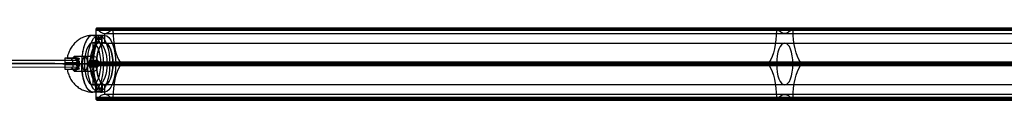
# Model space of a CAD drawing. Header units: millimetres. Extents: x -1274 to 1495, y -27 to 28.
# Tile 9 of 13: x 573 to 973, y -15 to 14. Entities that reach past the tile are written whole.
import ezdxf

# ---------------------------------------------------------------- set-up
doc = ezdxf.new("R2010")
doc.units = ezdxf.units.MM
for name, color, linetype in [('CABLE', 7, 'Continuous'), ('LUZ', 7, 'Continuous'), ('METAL NEGRO', 7, 'Continuous')]:
    doc.layers.add(name, color=color, linetype=linetype)

msp = doc.modelspace()

# ---------------------------------------------------------------- linework, layer by layer
at = {"layer": 'CABLE'}
for p, q in [((311.18, 1.98, 15.65), (596.86, 1.04, 135.89)), ((311.72, 0.58, 14.36), (597.4, -0.36, 134.6)), ((596.86, 1.04, 135.89), (596.85, -1.76, 135.89)), ((311.18, -0.82, 15.65), (596.85, -1.76, 135.89)), ((597.4, -0.36, 134.6), (596.32, -0.36, 137.18))]:
    msp.add_line(p, q, dxfattribs=at)
at = {"layer": 'CABLE', "extrusion": (-0.921682, 0.003025, -0.387935)}
for start, end in [(89.9271, 269.9271), (269.9271, 89.9271)]:
    msp.add_arc((-1.6, -106.29, -602.83), 1.4, start, end, dxfattribs=at)
at = {"layer": 'CABLE'}
for points in [[(596.32, -0.36, 137.18), (310.64, 0.58, 16.94)], [(311.72, 0.58, 14.36), (597.4, -0.36, 134.6)]]:
    msp.add_open_spline(points, degree=1, dxfattribs=at)
at = {"layer": 'LUZ'}
for p, q in [((604.21, 13.44, 148.46), (1155.98, 13.44, 384.16)), ((1162.78, 13.44, 368.23), (611.01, 13.44, 132.54)), ((879.8, 14.11, 265.37), (881.14, 13.87, 265.5)), ((880.09, 13.21, 266.31), (880.09, 13.68, 266.31)), ((880.47, 13.87, 265.21), (880.47, 14.11, 265.66)), ((885.85, 13.87, 251.2), (887.19, 14.11, 251.33)), ((886.52, 14.11, 251.04), (886.52, 13.87, 251.49)), ((886.9, 13.21, 250.38), (886.9, 13.68, 250.38)), ((607.61, 11.87, 140.5), (607.61, 8.04, 140.5)), ((876.4, -0.02, 273.33), (877.74, 0.21, 273.46)), ((877.07, 0.21, 273.17), (877.07, -0.02, 273.62)), ((889.25, 0.21, 243.24), (890.59, -0.02, 243.36)), ((889.92, -0.02, 243.08), (889.92, 0.21, 243.52)), ((601, -0.46, 155.97), (1152.77, -0.46, 391.66)), ((601, -0.49, 155.97), (604.27, -0.49, 148.32)), ((604.27, -0.46, 148.32), (1156.04, -0.46, 384.01)), ((610.95, -0.46, 132.68), (1162.72, -0.46, 368.38)), ((610.95, -0.49, 132.68), (614.22, -0.49, 125.03)), ((614.22, -0.46, 125.03), (1165.99, -0.46, 360.73)), ((876.4, -0.89, 273.33), (877.74, -1.13, 273.46)), ((877.07, -0.89, 273.62), (877.07, -1.13, 273.17)), ((889.25, -1.13, 243.24), (890.59, -0.89, 243.36)), ((889.92, -1.13, 243.52), (889.92, -0.89, 243.08)), ((607.61, -8.96, 140.5), (607.61, -12.78, 140.5)), ((1155.98, -14.12, 384.16), (604.21, -14.12, 148.46)), ((604.21, -14.35, 148.46), (1155.98, -14.35, 384.16)), ((604.41, -15.09, 148), (1156.17, -15.09, 383.7)), ((1159.38, -12.78, 376.2), (607.61, -12.78, 140.5)), ((610.82, -15.09, 133), (1162.58, -15.09, 368.69)), ((1162.78, -14.35, 368.23), (611.01, -14.35, 132.54)), ((611.01, -14.59, 132.54), (966.88, -14.59, 284.55)), ((879.8, -15.02, 265.37), (881.14, -14.79, 265.5)), ((880.09, -14.59, 266.31), (880.09, -14.12, 266.31)), ((880.47, -15.02, 265.66), (880.47, -14.79, 265.21)), ((885.85, -14.79, 251.2), (887.19, -15.02, 251.33)), ((886.52, -14.79, 251.49), (886.52, -15.02, 251.04)), ((886.9, -14.59, 250.38), (886.9, -14.12, 250.38))]:
    msp.add_line(p, q, dxfattribs=at)
at = {"layer": 'LUZ', "extrusion": (0.919613, 3.61021e-13, 0.392825)}
msp.add_arc((13.21, -85.82, 613.96), 15, 210, 270, dxfattribs=at)
at = {"layer": 'LUZ', "extrusion": (-0.919613, -8.46919e-12, -0.392825)}
msp.add_arc((-13.68, -101.32, -613.96), 0.5, 90, 180, dxfattribs=at)
at = {"layer": 'LUZ', "extrusion": (0.919613, -8.44335e-11, 0.392825)}
msp.add_arc((13.68, -101.32, 613.96), 0.5, 330, 0, dxfattribs=at)
at = {"layer": 'LUZ', "extrusion": (0.919613, -1.97779e-12, 0.392825)}
msp.add_arc((26.87, -109.48, 613.96), 15, 150, 180, dxfattribs=at)
at = {"layer": 'LUZ', "extrusion": (0.919613, -4.52499e-13, 0.392825)}
msp.add_arc((26.87, -109.48, 613.96), 15, 180, 210, dxfattribs=at)
at = {"layer": 'LUZ', "extrusion": (-0.919613, 4.2891e-11, -0.392825)}
msp.add_arc((-13.68, -117.64, -613.96), 0.5, 150, 180, dxfattribs=at)
at = {"layer": 'LUZ', "extrusion": (0.919613, -2.86642e-12, 0.392825)}
msp.add_arc((13.68, -117.64, 613.96), 0.5, 270, 0, dxfattribs=at)
at = {"layer": 'LUZ', "extrusion": (0.919613, -2.5846e-13, 0.392825)}
msp.add_arc((13.21, -133.14, 613.96), 15, 90, 150, dxfattribs=at)
at = {"layer": 'LUZ', "extrusion": (-0.919613, 0, -0.392825)}
for centre, start, end in [((-13.21, -85.82, -913.96), 270, 330), ((-26.87, -109.48, -913.96), 360, 30), ((-26.87, -109.48, -913.96), 330, 360), ((-13.21, -133.14, -913.96), 30, 90), ((14.12, -85.82, -913.96), 210, 270), ((14.12, -133.14, -913.96), 90, 150), ((27.78, -109.48, -913.96), 150, 210)]:
    msp.add_arc(centre, 15, start, end, dxfattribs=at)
at = {"layer": 'LUZ', "extrusion": (0.919613, 1.7053e-13, 0.392825)}
for start, end in [(360, 90), (330, 360)]:
    msp.add_arc((13.68, -101.32, 913.96), 0.5, start, end, dxfattribs=at)
at = {"layer": 'LUZ', "extrusion": (0.919613, -5.68434e-14, 0.392825)}
for start, end in [(0, 30), (270, 0)]:
    msp.add_arc((13.68, -117.64, 913.96), 0.5, start, end, dxfattribs=at)
at = {"layer": 'LUZ', "extrusion": (0.919613, 0, 0.392825)}
for centre, start, end in [((-0.46, -109.48, 613.96), 0, 180), ((-0.46, -109.48, 613.96), 180, 0), ((-0.46, -109.48, 913.96), 360, 180), ((-0.46, -109.48, 913.96), 180, 360)]:
    msp.add_arc(centre, 8.5, start, end, dxfattribs=at)
at = {"layer": 'LUZ', "extrusion": (-0.919613, 1.00564e-12, -0.392825)}
msp.add_arc((0.46, -93.16, -613.96), 0.5, 30, 150, dxfattribs=at)
at = {"layer": 'LUZ', "extrusion": (0.919613, 2.74225e-14, 0.392825)}
msp.add_arc((-14.12, -85.82, 613.96), 15, 270, 330, dxfattribs=at)
at = {"layer": 'LUZ', "extrusion": (0.919613, 2.29511e-13, 0.392825)}
msp.add_arc((-14.12, -133.14, 613.96), 15, 30, 90, dxfattribs=at)
at = {"layer": 'LUZ', "extrusion": (-0.919613, -3.3934e-13, -0.392825)}
msp.add_arc((0.46, -125.8, -613.96), 0.5, 210, 330, dxfattribs=at)
at = {"layer": 'LUZ', "extrusion": (0.919613, -2.27374e-13, 0.392825)}
msp.add_arc((-0.46, -93.16, 913.96), 0.5, 30, 150, dxfattribs=at)
at = {"layer": 'LUZ', "extrusion": (0.919613, 1.13687e-13, 0.392825)}
msp.add_arc((-0.46, -125.8, 913.96), 0.5, 210, 330, dxfattribs=at)
at = {"layer": 'LUZ', "extrusion": (-0.919613, 5.66811e-12, -0.392825)}
msp.add_arc((14.59, -101.32, -613.96), 0.5, 330, 90, dxfattribs=at)
at = {"layer": 'LUZ', "extrusion": (0.919613, 1.38367e-12, 0.392825)}
msp.add_arc((-27.78, -109.48, 613.96), 15, 330, 30, dxfattribs=at)
at = {"layer": 'LUZ', "extrusion": (-0.919613, -2.41665e-12, -0.392825)}
msp.add_arc((14.59, -117.64, -613.96), 0.5, 270, 30, dxfattribs=at)
at = {"layer": 'LUZ', "extrusion": (0.919613, -1.7053e-13, 0.392825)}
msp.add_arc((-14.59, -101.32, 913.96), 0.5, 90, 210, dxfattribs=at)
at = {"layer": 'LUZ', "extrusion": (0.919613, 5.68434e-14, 0.392825)}
msp.add_arc((-14.59, -117.64, 913.96), 0.5, 150, 270, dxfattribs=at)
at = {"layer": 'LUZ'}
for points in [[(604.21, 13.21, 148.46), (604.21, 13.68, 148.46)], [(1155.98, 13.68, 384.16), (604.21, 13.68, 148.46)], [(604.21, 13.21, 148.46), (1155.98, 13.21, 384.16)], [(604.41, 14.18, 148), (1156.17, 14.18, 383.7)], [(604.5, 14.11, 147.77), (604.66, 13.87, 147.4)], [(1156.27, 14.11, 383.47), (604.5, 14.11, 147.77)], [(1156.43, 13.87, 383.09), (604.66, 13.87, 147.4)], [(610.56, 13.87, 133.6), (610.72, 14.11, 133.23)], [(610.56, 13.87, 133.6), (1162.32, 13.87, 369.3)], [(610.72, 14.11, 133.23), (1162.49, 14.11, 368.92)], [(610.82, 14.18, 133), (1162.58, 14.18, 368.69)], [(1162.78, 13.68, 368.23), (611.01, 13.68, 132.54)], [(611.01, 13.68, 132.54), (611.01, 13.21, 132.54)], [(1162.78, 13.21, 368.23), (611.01, 13.21, 132.54)], [(607.61, 11.87, 140.5), (1159.38, 11.87, 376.2)], [(607.61, 8.04, 140.5), (1159.38, 8.04, 376.2)], [(601.1, -0.02, 155.74), (601.26, 0.21, 155.36)], [(1153.03, 0.21, 391.06), (601.26, 0.21, 155.36)], [(613.96, 0.21, 125.64), (614.12, -0.02, 125.26)], [(613.96, 0.21, 125.64), (1165.73, 0.21, 361.33)], [(1152.87, -0.02, 391.43), (601.1, -0.02, 155.74)], [(601.26, -1.13, 155.36), (601.1, -0.89, 155.74)], [(1152.87, -0.89, 391.43), (601.1, -0.89, 155.74)], [(601.26, -1.13, 155.36), (1153.03, -1.13, 391.06)], [(614.12, -0.89, 125.26), (613.96, -1.13, 125.64)], [(1165.73, -1.13, 361.33), (613.96, -1.13, 125.64)], [(614.12, -0.02, 125.26), (1165.89, -0.02, 360.96)], [(1165.89, -0.89, 360.96), (614.12, -0.89, 125.26)], [(1159.38, -8.96, 376.2), (607.61, -8.96, 140.5)], [(604.21, -14.59, 148.46), (604.21, -14.12, 148.46)], [(1155.98, -14.12, 384.16), (604.21, -14.12, 148.46)], [(604.21, -14.59, 148.46), (1155.98, -14.59, 384.16)], [(604.66, -14.79, 147.4), (604.5, -15.02, 147.77)], [(604.5, -15.02, 147.77), (1156.27, -15.02, 383.47)], [(604.66, -14.79, 147.4), (1156.43, -14.79, 383.09)], [(610.72, -15.02, 133.23), (610.56, -14.79, 133.6)], [(1162.32, -14.79, 369.3), (610.56, -14.79, 133.6)], [(1162.49, -15.02, 368.92), (610.72, -15.02, 133.23)], [(611.01, -14.12, 132.54), (611.01, -14.59, 132.54)], [(611.01, -14.12, 132.54), (1162.78, -14.12, 368.23)], [(1162.78, -14.59, 368.23), (611.01, -14.59, 132.54)]]:
    msp.add_open_spline(points, degree=1, dxfattribs=at)
at = {"layer": 'METAL NEGRO'}
for p, q in [((604.16, 11.14, 139.03), (602.78, 11.14, 138.44)), ((602.78, 8.14, 138.44), (602.78, 1.88, 138.44)), ((604.06, 8.13, 139.52), (604.06, 11.13, 139.52)), ((605.31, 8.07, 140.77), (605.31, 11.09, 140.77)), ((605.31, 8.07, 138.27), (605.31, 11.09, 138.27)), ((607.61, 11.14, 140.5), (606.52, 11.14, 140.03)), ((606.56, 8.13, 139.52), (606.56, 11.13, 139.52)), ((607.61, 11.14, 140.5), (607.61, 8.14, 140.5)), ((592.26, 1.89, 134.39), (595, 1.89, 134.39)), ((593.94, -0.81, 139.39), (593.94, 0.09, 139.39)), ((594.15, 1.89, 137.26), (594.15, 1.89, 131.19)), ((596.19, 2.12, 131.6), (594.85, 2.12, 134.72)), ((595.58, 2.64, 133.02), (595.58, 1.89, 133.02)), ((596.82, 1.53, 137.13), (596.82, -2.24, 137.13)), ((596.84, 0.09, 129.69), (596.84, -0.81, 129.69)), ((602.81, 0.89, 130.73), (604.36, 0.89, 127.12)), ((596.38, -0.36, 138.15), (591.49, -0.36, 140.63)), ((592.26, -2.61, 134.39), (595, -2.61, 134.39)), ((594.15, -2.61, 131.19), (594.15, -2.61, 137.26)), ((596.19, -2.83, 131.6), (594.85, -2.83, 134.72)), ((595.58, -2.61, 133.02), (595.58, -3.35, 133.02)), ((596.38, -0.36, 138.15), (596.87, -0.36, 137)), ((597.11, -0.36, 130.58), (596.56, -0.36, 128.77)), ((596.87, -0.36, 137), (602.39, -0.36, 139.36)), ((597.11, -0.36, 130.58), (600.84, -0.36, 132.17)), ((603.09, -0.36, 151.08), (598.27, -0.36, 149.01)), ((604.27, -0.36, 148.32), (599.44, -0.36, 146.25)), ((602.39, -0.36, 139.36), (599.44, -0.36, 146.25)), ((600.84, -0.36, 132.17), (603.07, -0.36, 126.94)), ((602.49, -1.61, 131.48), (604.36, -1.61, 127.12)), ((602.78, -2.59, 138.44), (602.78, -8.86, 138.44)), ((604.27, -0.36, 148.32), (603.09, -0.36, 151.08)), ((603.14, -0.36, 133.15), (604.75, -0.36, 133.84)), ((603.14, -0.36, 133.15), (605.64, -0.36, 127.3)), ((606.12, -0.36, 130.62), (604.75, -0.36, 133.84)), ((610.95, -0.36, 132.68), (606.12, -0.36, 130.62)), ((612.13, -0.36, 129.92), (607.3, -0.36, 127.86)), ((612.13, -0.36, 129.92), (610.95, -0.36, 132.68)), ((604.16, -11.86, 139.03), (602.78, -11.86, 138.44)), ((604.06, -8.84, 139.52), (604.06, -11.84, 139.52)), ((605.31, -8.78, 140.77), (605.31, -11.8, 140.77)), ((605.31, -8.78, 138.27), (605.31, -11.8, 138.27)), ((606.56, -8.84, 139.52), (606.56, -11.84, 139.52)), ((607.61, -11.86, 140.5), (606.57, -11.86, 140.05)), ((607.61, -8.86, 140.5), (607.61, -11.86, 140.5))]:
    msp.add_line(p, q, dxfattribs=at)
at = {"layer": 'METAL NEGRO', "extrusion": (0.919613, -4.72738e-13, 0.392825)}
msp.add_arc((-0.36, -109.48, 608.71), 11.5, 0, 90, dxfattribs=at)
at = {"layer": 'METAL NEGRO', "extrusion": (0.919613, 0, 0.392825)}
for start, end in [(0, 180), (180, 0)]:
    msp.add_arc((-0.36, -109.48, 608.71), 8.5, start, end, dxfattribs=at)
at = {"layer": 'METAL NEGRO', "extrusion": (-0.919613, 0, -0.392825)}
for centre, radius, start, end in [((0.36, -109.48, -611.33), 11.5, 6.2083, 173.7914), ((0.36, -109.48, -613.96), 11.5, 0, 180), ((0.36, -109.48, -613.96), 8.5, 0, 180), ((0.36, -109.48, -611.33), 11.5, 186.2088, 353.7912), ((0.36, -109.48, -611.33), 8.5, 188.4136, 351.5868), ((0.36, -109.48, -613.96), 11.5, 180, 0), ((0.36, -109.48, -613.96), 8.5, 180, 0), ((0.36, -111.48, -608.71), 3, 0, 180), ((0.36, -111.48, -608.71), 3, 180, 0)]:
    msp.add_arc(centre, radius, start, end, dxfattribs=at)
at = {"layer": 'METAL NEGRO', "extrusion": (-0.919613, 5.68434e-14, -0.392825)}
msp.add_arc((0.36, -109.48, -611.33), 8.5, 8.4139, 171.5861, dxfattribs=at)
at = {"layer": 'METAL NEGRO', "extrusion": (0.919613, -6.59141e-13, 0.392825)}
msp.add_arc((-0.36, -109.48, 608.71), 11.5, 270, 0, dxfattribs=at)
at = {"layer": 'METAL NEGRO', "extrusion": (0, 1, 0)}
for centre, radius, start, end in [((-605.31, 139.52, 9.6), 1.25, 336.8696, 156.8696), ((-605.31, 139.52, 9.6), 1.25, 156.8696, 336.8696), ((-602.78, 138.44, 1.89), 11.28, 312.9044, 0.8348)]:
    msp.add_arc(centre, radius, start, end, dxfattribs=at)
at = {"layer": 'METAL NEGRO', "extrusion": (0.451961, -3.02256e-11, 0.892038)}
msp.add_arc((-0.36, -475.14, 392.78), 11.06, 87.6682, 90, dxfattribs=at)
at = {"layer": 'METAL NEGRO', "extrusion": (-0.892038, -5.68434e-14, 0.451961)}
msp.add_arc((-0.09, 390.98, -467.72), 1.8, 90, 180, dxfattribs=at)
at = {"layer": 'METAL NEGRO', "extrusion": (0.919613, -6.25094e-12, 0.392825)}
msp.add_arc((-0.36, -111.48, 599.96), 3, 0, 41.4096, dxfattribs=at)
at = {"layer": 'METAL NEGRO', "extrusion": (0.290194, 5.68434e-14, 0.956968)}
msp.add_arc((0.09, -531.72, 298), 1.8, 270, 360, dxfattribs=at)
at = {"layer": 'METAL NEGRO', "extrusion": (0.919613, -1.57261e-12, 0.392825)}
msp.add_arc((-0.36, -111.48, 599.96), 3, 310.4593, 0, dxfattribs=at)
at = {"layer": 'METAL NEGRO', "extrusion": (0.956968, 1.04494e-11, -0.290194)}
msp.add_arc((-0.36, 307.4, 533.52), 11.06, 270, 272.3318, dxfattribs=at)
at = {"layer": 'METAL NEGRO', "extrusion": (0.919613, 4.9627e-14, 0.392825)}
msp.add_arc((-0.36, -111.48, 602.71), 3, 42.5155, 137.4845, dxfattribs=at)
at = {"layer": 'METAL NEGRO', "extrusion": (0.919613, -5.68434e-14, 0.392825)}
msp.add_arc((-0.36, -111.48, 604.52), 3, 360, 180, dxfattribs=at)
at = {"layer": 'METAL NEGRO', "extrusion": (0.919613, 5.68434e-14, 0.392825)}
msp.add_arc((-0.36, -111.48, 604.37), 3, 180, 360, dxfattribs=at)
at = {"layer": 'METAL NEGRO', "extrusion": (0.392825, -5.68434e-14, -0.919613)}
msp.add_arc((-0.36, 605.71, 117.23), 1.25, 180, 0, dxfattribs=at)
at = {"layer": 'METAL NEGRO', "extrusion": (0.392825, -1.7053e-13, -0.919613)}
msp.add_arc((-0.36, 605.71, 117.5), 1.25, 360, 180, dxfattribs=at)
at = {"layer": 'METAL NEGRO', "extrusion": (0, -1, 0)}
for centre, radius, start, end in [((602.78, 138.44, 2.61), 11.28, 179.1652, 227.0956), ((602.78, 138.44, 0.36), 11.5, 113.1304, 169.0276), ((602.78, 138.44, 0.36), 11.5, 237.2332, 271.4416), ((602.78, 138.44, 0.36), 11.5, 284.3775, 293.1304), ((605.31, 139.52, 10.31), 1.25, 23.1304, 203.1304), ((605.31, 139.52, 10.31), 1.25, 203.1304, 23.1304)]:
    msp.add_arc(centre, radius, start, end, dxfattribs=at)
at = {"layer": 'METAL NEGRO', "extrusion": (0.451961, 1.00873e-11, 0.892038)}
msp.add_arc((-0.36, -475.14, 392.78), 11.06, 90, 92.3318, dxfattribs=at)
at = {"layer": 'METAL NEGRO', "extrusion": (0.892038, 0, -0.451961)}
msp.add_arc((-0.81, 390.98, 467.72), 1.8, 90, 180, dxfattribs=at)
at = {"layer": 'METAL NEGRO', "extrusion": (0.919613, -3.2227e-12, 0.392825)}
msp.add_arc((-0.36, -111.48, 599.96), 3, 138.5904, 180, dxfattribs=at)
at = {"layer": 'METAL NEGRO', "extrusion": (-0.290194, -1.7053e-13, -0.956968)}
msp.add_arc((0.81, -531.72, -298), 1.8, 270, 0, dxfattribs=at)
at = {"layer": 'METAL NEGRO', "extrusion": (0.919613, -1.71868e-12, 0.392825)}
msp.add_arc((-0.36, -111.48, 599.96), 3, 180, 229.5407, dxfattribs=at)
at = {"layer": 'METAL NEGRO', "extrusion": (0.956968, 1.77734e-12, -0.290194)}
msp.add_arc((-0.36, 307.4, 533.52), 11.06, 267.6682, 270, dxfattribs=at)
at = {"layer": 'METAL NEGRO', "extrusion": (-0.919613, -4.88272e-13, -0.392825)}
msp.add_arc((0.36, -109.48, -608.71), 11.5, 0, 90, dxfattribs=at)
at = {"layer": 'METAL NEGRO', "extrusion": (0.919613, 6.22777e-13, 0.392825)}
msp.add_arc((-0.36, -109.48, 608.71), 11.5, 180, 270, dxfattribs=at)
at = {"layer": 'METAL NEGRO'}
for points, weights, degree in [([(602.78, 11.14, 138.44), (594.11, 11.14, 134.73), (592.41, 1.89, 134.01)], [1, 0.746414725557, 0.931934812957], 2), ([(602.78, 11.14, 138.44), (598.27, 11.14, 149.01), (598.27, -0.36, 149.01)], [1, 0.707106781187, 1], 2), ([(595.81, 1.89, 132.49), (596.03, 1.89, 131.98), (596.24, 1.79, 131.49), (596.42, 1.59, 131.06)], [1, 0.971301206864, 0.971301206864, 1], 3), ([(596.38, 0.09, 138.15), (596.38, 0.98, 138.15), (596.72, 1.67, 137.35), (597.25, 1.86, 136.11)], [1, 0.851082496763, 0.851082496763, 1], 3), ([(597.12, -0.81, 130.62), (597.1, -0.51, 130.56), (597.1, -0.2, 130.56), (597.12, 0.09, 130.62)], [1, 0.99245733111, 0.99245733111, 1], 3), ([(598.27, -0.36, 149.01), (592.65, -0.36, 146.62), (591.49, -0.36, 140.63)], [1, 0.819830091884, 0.861319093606], 2), ([(592.41, -2.61, 134.01), (594.11, -11.86, 134.73), (602.78, -11.86, 138.44)], [0.931934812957, 0.746414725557, 1], 2), ([(596.42, -2.3, 131.06), (596.24, -2.5, 131.49), (596.03, -2.61, 131.98), (595.81, -2.61, 132.49)], [1, 0.971301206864, 0.971301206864, 1], 3), ([(597.25, -2.57, 136.11), (596.72, -2.38, 137.35), (596.38, -1.69, 138.15), (596.38, -0.81, 138.15)], [1, 0.851082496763, 0.851082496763, 1], 3), ([(596.56, -0.36, 128.77), (599.53, -0.36, 126.85), (603.07, -0.36, 126.94)], [0.861319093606, 0.836758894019, 0.889874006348], 2), ([(598.27, -0.36, 149.01), (598.27, -11.86, 149.01), (602.78, -11.86, 138.44)], [1, 0.707106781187, 1], 2)]:
    msp.add_rational_spline(points, weights, degree=degree, dxfattribs=at)
for points, degree in [([(602.78, 11.14, 138.44), (604.16, 11.14, 139.03)], 1), ([(604.16, 8.14, 139.03), (602.78, 8.14, 138.44)], 1), ([(604.16, 11.14, 139.03), (604.16, 8.14, 139.03)], 1), ([(606.46, 8.14, 140.01), (606.46, 11.14, 140.01)], 1), ([(606.46, 11.14, 140.01), (607.61, 11.14, 140.5)], 1), ([(607.61, 8.14, 140.5), (606.46, 8.14, 140.01)], 1), ([(591.5, 0.09, 140.62), (596.38, 0.09, 138.15)], 1), ([(596.86, 1.89, 135.89), (591.51, 1.89, 138.6)], 1), ([(594.74, 1.89, 134.99), (596.86, 1.89, 135.89)], 1), ([(594.74, 1.89, 134.99), (595.81, 1.89, 132.49)], 1), ([(595.11, 1.89, 130.18), (595.81, 1.89, 132.49)], 1), ([(603.57, 2.64, 136.6), (595.52, 2.64, 133.16)], 1), ([(596.38, 0.09, 138.15), (596.38, -0.81, 138.15)], 1), ([(597.12, 0.09, 130.62), (596.56, 0.09, 128.78)], 1), ([(596.86, 1.89, 135.89), (597, 1.89, 135.95), (597.13, 1.88, 136.02), (597.25, 1.86, 136.11)], 3), ([(601.88, 0.89, 132.91), (604.36, 0.89, 127.12)], 1), ([(596.38, -0.81, 138.15), (591.5, -0.81, 140.62)], 1), ([(591.51, -2.61, 138.6), (596.86, -2.61, 135.89)], 1), ([(596.86, -2.61, 135.89), (594.74, -2.61, 134.99)], 1), ([(595.81, -2.61, 132.49), (594.74, -2.61, 134.99)], 1), ([(595.81, -2.61, 132.49), (595.11, -2.61, 130.18)], 1), ([(595.52, -3.36, 133.16), (603.57, -3.36, 136.6)], 1), ([(596.56, -0.81, 128.78), (597.12, -0.81, 130.62)], 1), ([(597.25, -2.57, 136.11), (597.13, -2.59, 136.02), (597, -2.61, 135.95), (596.86, -2.61, 135.89)], 3), ([(604.36, -1.61, 127.12), (601.88, -1.61, 132.91)], 1), ([(602.78, -8.86, 138.44), (604.16, -8.86, 139.03)], 1), ([(604.16, -11.86, 139.03), (602.78, -11.86, 138.44)], 1), ([(604.16, -8.86, 139.03), (604.16, -11.86, 139.03)], 1), ([(606.46, -11.86, 140.01), (606.46, -8.86, 140.01)], 1), ([(606.46, -8.86, 140.01), (607.61, -8.86, 140.5)], 1), ([(607.61, -11.86, 140.5), (606.46, -11.86, 140.01)], 1)]:
    msp.add_open_spline(points, degree=degree, dxfattribs=at)
for points, knots in [([(606.46, 11.14, 140.01), (606.4, 11.14, 140.16), (606.3, 11.14, 140.3), (606.07, 11.13, 140.53), (605.93, 11.12, 140.62), (605.63, 11.1, 140.74), (605.46, 11.09, 140.77), (605.14, 11.08, 140.77), (604.97, 11.08, 140.73), (604.75, 11.08, 140.64), (604.67, 11.08, 140.6), (604.54, 11.08, 140.5), (604.48, 11.08, 140.45), (604.3, 11.09, 140.28), (604.21, 11.1, 140.14), (604.09, 11.12, 139.83), (604.06, 11.13, 139.67), (604.06, 11.14, 139.42), (604.07, 11.14, 139.34), (604.11, 11.14, 139.18), (604.13, 11.14, 139.1), (604.16, 11.14, 139.03)], [0, 0, 0, 0, 0.493806, 0.493806, 0.987612, 0.987612, 1.481418, 1.481418, 1.975223, 1.975223, 2.222126, 2.222126, 2.469029, 2.469029, 2.962835, 2.962835, 3.456641, 3.456641, 3.703544, 3.703544, 3.950447, 3.950447, 3.950447, 3.950447]), ([(604.16, 8.14, 139.03), (604.1, 8.14, 139.18), (604.06, 8.14, 139.34), (604.06, 8.12, 139.67), (604.09, 8.11, 139.83), (604.18, 8.09, 140.06), (604.22, 8.09, 140.13), (604.31, 8.08, 140.27), (604.36, 8.07, 140.33), (604.53, 8.06, 140.51), (604.67, 8.05, 140.6), (604.97, 8.05, 140.73), (605.13, 8.06, 140.77), (605.46, 8.07, 140.77), (605.63, 8.09, 140.74), (605.93, 8.11, 140.62), (606.07, 8.12, 140.53), (606.3, 8.14, 140.3), (606.4, 8.14, 140.16), (606.46, 8.14, 140.01)], [0, 0, 0, 0, 0.494418, 0.494418, 0.988837, 0.988837, 1.236046, 1.236046, 1.483255, 1.483255, 1.977673, 1.977673, 2.472092, 2.472092, 2.96651, 2.96651, 3.460928, 3.460928, 3.955346, 3.955346, 3.955346, 3.955346]), ([(604.16, 11.14, 139.03), (604.23, 11.14, 138.88), (604.32, 11.14, 138.74), (604.55, 11.13, 138.51), (604.69, 11.12, 138.42), (605, 11.1, 138.3), (605.16, 11.09, 138.27), (605.49, 11.08, 138.27), (605.65, 11.08, 138.3), (605.95, 11.08, 138.43), (606.09, 11.08, 138.53), (606.32, 11.09, 138.76), (606.41, 11.1, 138.9), (606.53, 11.12, 139.2), (606.56, 11.13, 139.37), (606.56, 11.14, 139.69), (606.53, 11.14, 139.86), (606.46, 11.14, 140.01)], [0, 0, 0, 0, 0.494393, 0.494393, 0.988786, 0.988786, 1.483179, 1.483179, 1.977572, 1.977572, 2.471965, 2.471965, 2.966358, 2.966358, 3.460751, 3.460751, 3.955144, 3.955144, 3.955144, 3.955144]), ([(604.16, 8.14, 139.03), (604.19, 8.14, 138.95), (604.23, 8.14, 138.88), (604.33, 8.14, 138.74), (604.38, 8.14, 138.68), (604.55, 8.12, 138.51), (604.69, 8.11, 138.42), (605, 8.09, 138.3), (605.16, 8.07, 138.27), (605.41, 8.06, 138.27), (605.49, 8.06, 138.28), (605.65, 8.05, 138.31), (605.73, 8.05, 138.34), (605.95, 8.05, 138.43), (606.09, 8.06, 138.53), (606.32, 8.07, 138.76), (606.41, 8.09, 138.9), (606.53, 8.11, 139.2), (606.56, 8.12, 139.37), (606.56, 8.14, 139.7), (606.53, 8.14, 139.86), (606.46, 8.14, 140.01)], [-3.952953, -3.952953, -3.952953, -3.952953, -3.705894, -3.705894, -3.458834, -3.458834, -2.964715, -2.964715, -2.470596, -2.470596, -2.223536, -2.223536, -1.976477, -1.976477, -1.482358, -1.482358, -0.988238, -0.988238, -0.494119, -0.494119, 0, 0, 0, 0]), ([(591.51, 1.89, 138.6), (591.51, 1.89, 138.85), (591.51, 1.85, 139.1), (591.52, 1.69, 139.57), (591.52, 1.56, 139.79), (591.52, 1.32, 140.08), (591.52, 1.23, 140.17), (591.52, 1.04, 140.32), (591.52, 0.93, 140.39), (591.52, 0.7, 140.5), (591.52, 0.59, 140.54), (591.51, 0.35, 140.6), (591.51, 0.22, 140.62), (591.5, 0.09, 140.62)], [0, 0, 0, 0, 0.751676, 0.751676, 1.503353, 1.503353, 1.879191, 1.879191, 2.255029, 2.255029, 2.630868, 2.630868, 3.006706, 3.006706, 3.006706, 3.006706]), ([(596.56, 0.09, 128.78), (596.56, 0.22, 128.78), (596.55, 0.34, 128.8), (596.51, 0.59, 128.84), (596.48, 0.7, 128.87), (596.37, 1.04, 128.99), (596.25, 1.24, 129.1), (596.05, 1.48, 129.3), (595.97, 1.55, 129.37), (595.81, 1.68, 129.52), (595.73, 1.73, 129.6), (595.56, 1.81, 129.76), (595.47, 1.84, 129.84), (595.29, 1.88, 130.01), (595.2, 1.89, 130.09), (595.11, 1.89, 130.18)], [0, 0, 0, 0, 0.37557, 0.37557, 0.75114, 0.75114, 1.502279, 1.502279, 1.877849, 1.877849, 2.253419, 2.253419, 2.628989, 2.628989, 3.004559, 3.004559, 3.004559, 3.004559]), ([(597.12, 0.09, 130.62), (597.13, 0.24, 130.65), (597.12, 0.39, 130.68), (597.07, 0.67, 130.75), (597.03, 0.81, 130.79), (596.91, 1.07, 130.88), (596.83, 1.19, 130.92), (596.65, 1.41, 131), (596.54, 1.51, 131.04), (596.42, 1.59, 131.06)], [-1.791233, -1.791233, -1.791233, -1.791233, -1.343424, -1.343424, -0.895616, -0.895616, -0.447808, -0.447808, 0, 0, 0, 0]), ([(601.88, -1.61, 132.91), (601.73, -1.61, 132.85), (601.58, -1.57, 132.77), (601.33, -1.45, 132.6), (601.21, -1.35, 132.51), (601.08, -1.18, 132.4), (601.04, -1.12, 132.36), (600.97, -0.98, 132.3), (600.94, -0.91, 132.27), (600.89, -0.76, 132.22), (600.87, -0.68, 132.2), (600.84, -0.52, 132.18), (600.84, -0.44, 132.17), (600.84, -0.19, 132.17), (600.86, -0.02, 132.2), (600.96, 0.28, 132.29), (601.03, 0.41, 132.36), (601.21, 0.64, 132.51), (601.33, 0.73, 132.6), (601.58, 0.86, 132.77), (601.73, 0.89, 132.85), (601.88, 0.89, 132.91)], [0, 0, 0, 0, 0.499448, 0.499448, 0.998895, 0.998895, 1.248619, 1.248619, 1.498343, 1.498343, 1.748066, 1.748066, 1.99779, 1.99779, 2.497238, 2.497238, 2.996685, 2.996685, 3.496133, 3.496133, 3.99558, 3.99558, 3.99558, 3.99558]), ([(601.88, -1.61, 132.91), (602.03, -1.61, 132.98), (602.19, -1.57, 133.03), (602.49, -1.45, 133.1), (602.63, -1.35, 133.12), (602.87, -1.13, 133.14), (602.97, -0.99, 133.15), (603.07, -0.76, 133.15), (603.09, -0.68, 133.15), (603.13, -0.52, 133.15), (603.14, -0.44, 133.15), (603.14, -0.19, 133.15), (603.1, -0.02, 133.15), (602.97, 0.28, 133.15), (602.87, 0.41, 133.14), (602.63, 0.64, 133.12), (602.49, 0.74, 133.1), (602.27, 0.83, 133.05), (602.19, 0.85, 133.02), (602.03, 0.89, 132.97), (601.96, 0.89, 132.95), (601.88, 0.89, 132.91)], [-3.99497, -3.99497, -3.99497, -3.99497, -3.495599, -3.495599, -2.996228, -2.996228, -2.496857, -2.496857, -2.247171, -2.247171, -1.997485, -1.997485, -1.498114, -1.498114, -0.998743, -0.998743, -0.499371, -0.499371, -0.249686, -0.249686, 0, 0, 0, 0]), ([(604.36, 0.89, 127.12), (604.19, 0.89, 127.09), (604.03, 0.86, 127.07), (603.72, 0.74, 127.03), (603.58, 0.65, 127.01), (603.34, 0.42, 126.98), (603.24, 0.28, 126.96), (603.14, 0.05, 126.95), (603.11, -0.02, 126.95), (603.08, -0.19, 126.94), (603.07, -0.27, 126.94), (603.07, -0.36, 126.94)], [0, 0, 0, 0, 0.502626, 0.502626, 1.005253, 1.005253, 1.507879, 1.507879, 1.759192, 1.759192, 2.010505, 2.010505, 2.010505, 2.010505]), ([(605.64, -0.36, 127.3), (605.64, -0.19, 127.3), (605.6, -0.02, 127.29), (605.47, 0.28, 127.27), (605.37, 0.42, 127.26), (605.14, 0.65, 127.23), (604.99, 0.74, 127.2), (604.69, 0.86, 127.16), (604.52, 0.89, 127.14), (604.36, 0.89, 127.12)], [0, 0, 0, 0, 0.502799, 0.502799, 1.005599, 1.005599, 1.508398, 1.508398, 2.011198, 2.011198, 2.011198, 2.011198]), ([(591.5, -0.81, 140.62), (591.51, -0.93, 140.62), (591.51, -1.05, 140.6), (591.52, -1.3, 140.54), (591.52, -1.41, 140.5), (591.52, -1.75, 140.33), (591.52, -1.95, 140.17), (591.52, -2.19, 139.89), (591.52, -2.26, 139.79), (591.52, -2.39, 139.57), (591.52, -2.44, 139.46), (591.52, -2.52, 139.22), (591.51, -2.55, 139.1), (591.51, -2.59, 138.85), (591.51, -2.61, 138.73), (591.51, -2.61, 138.6)], [0, 0, 0, 0, 0.37557, 0.37557, 0.75114, 0.75114, 1.502279, 1.502279, 1.877849, 1.877849, 2.253419, 2.253419, 2.628989, 2.628989, 3.004559, 3.004559, 3.004559, 3.004559]), ([(595.11, -2.61, 130.18), (595.29, -2.61, 130.01), (595.47, -2.56, 129.84), (595.82, -2.4, 129.52), (595.97, -2.27, 129.37), (596.18, -2.03, 129.17), (596.25, -1.94, 129.11), (596.36, -1.75, 129), (596.41, -1.64, 128.95), (596.48, -1.42, 128.87), (596.51, -1.3, 128.84), (596.55, -1.06, 128.8), (596.56, -0.93, 128.78), (596.56, -0.81, 128.78)], [0, 0, 0, 0, 0.751676, 0.751676, 1.503353, 1.503353, 1.879191, 1.879191, 2.255029, 2.255029, 2.630868, 2.630868, 3.006706, 3.006706, 3.006706, 3.006706]), ([(596.42, -2.3, 131.06), (596.54, -2.22, 131.04), (596.65, -2.12, 131), (596.83, -1.9, 130.92), (596.91, -1.78, 130.88), (597.03, -1.52, 130.79), (597.07, -1.38, 130.75), (597.12, -1.1, 130.68), (597.13, -0.95, 130.65), (597.12, -0.81, 130.62)], [-1.791242, -1.791242, -1.791242, -1.791242, -1.343432, -1.343432, -0.895621, -0.895621, -0.447811, -0.447811, 0, 0, 0, 0]), ([(603.07, -0.36, 126.94), (603.07, -0.52, 126.94), (603.11, -0.69, 126.95), (603.24, -0.99, 126.96), (603.34, -1.13, 126.98), (603.58, -1.36, 127.01), (603.72, -1.45, 127.03), (604.03, -1.57, 127.07), (604.19, -1.61, 127.09), (604.36, -1.61, 127.12)], [0, 0, 0, 0, 0.503256, 0.503256, 1.006512, 1.006512, 1.509768, 1.509768, 2.013024, 2.013024, 2.013024, 2.013024]), ([(604.36, -1.61, 127.12), (604.52, -1.61, 127.14), (604.69, -1.57, 127.16), (604.99, -1.45, 127.2), (605.14, -1.36, 127.23), (605.37, -1.13, 127.26), (605.47, -0.99, 127.27), (605.57, -0.76, 127.29), (605.6, -0.68, 127.29), (605.63, -0.52, 127.3), (605.64, -0.44, 127.3), (605.64, -0.36, 127.3)], [0, 0, 0, 0, 0.502131, 0.502131, 1.004263, 1.004263, 1.506394, 1.506394, 1.75746, 1.75746, 2.008525, 2.008525, 2.008525, 2.008525]), ([(606.46, -8.86, 140.01), (606.4, -8.86, 140.16), (606.3, -8.85, 140.3), (606.07, -8.83, 140.53), (605.93, -8.82, 140.62), (605.7, -8.8, 140.71), (605.62, -8.8, 140.73), (605.46, -8.79, 140.76), (605.38, -8.78, 140.77), (605.14, -8.77, 140.77), (604.97, -8.76, 140.73), (604.67, -8.76, 140.6), (604.53, -8.77, 140.51), (604.3, -8.78, 140.28), (604.21, -8.8, 140.14), (604.09, -8.82, 139.83), (604.06, -8.83, 139.67), (604.06, -8.85, 139.34), (604.1, -8.86, 139.18), (604.16, -8.86, 139.03)], [0, 0, 0, 0, 0.494418, 0.494418, 0.988837, 0.988837, 1.236046, 1.236046, 1.483255, 1.483255, 1.977673, 1.977673, 2.472092, 2.472092, 2.96651, 2.96651, 3.460928, 3.460928, 3.955346, 3.955346, 3.955346, 3.955346]), ([(604.16, -11.86, 139.03), (604.1, -11.86, 139.18), (604.06, -11.85, 139.34), (604.06, -11.84, 139.67), (604.09, -11.83, 139.83), (604.21, -11.81, 140.14), (604.3, -11.8, 140.28), (604.53, -11.79, 140.51), (604.67, -11.79, 140.6), (604.9, -11.79, 140.7), (604.97, -11.79, 140.72), (605.13, -11.79, 140.76), (605.22, -11.79, 140.77), (605.46, -11.8, 140.77), (605.62, -11.81, 140.74), (605.93, -11.83, 140.62), (606.07, -11.84, 140.53), (606.24, -11.85, 140.35), (606.3, -11.85, 140.29), (606.39, -11.85, 140.16), (606.43, -11.86, 140.08), (606.46, -11.86, 140.01)], [0, 0, 0, 0, 0.493806, 0.493806, 0.987612, 0.987612, 1.481418, 1.481418, 1.975223, 1.975223, 2.222126, 2.222126, 2.469029, 2.469029, 2.962835, 2.962835, 3.456641, 3.456641, 3.703544, 3.703544, 3.950447, 3.950447, 3.950447, 3.950447]), ([(606.46, -8.86, 140.01), (606.49, -8.86, 139.93), (606.52, -8.85, 139.85), (606.55, -8.85, 139.69), (606.56, -8.85, 139.61), (606.56, -8.83, 139.37), (606.53, -8.82, 139.21), (606.41, -8.8, 138.9), (606.32, -8.78, 138.76), (606.15, -8.77, 138.59), (606.09, -8.77, 138.53), (605.95, -8.76, 138.44), (605.88, -8.76, 138.4), (605.65, -8.76, 138.3), (605.49, -8.77, 138.27), (605.16, -8.78, 138.27), (605, -8.8, 138.3), (604.7, -8.82, 138.42), (604.56, -8.83, 138.51), (604.32, -8.85, 138.74), (604.23, -8.86, 138.88), (604.16, -8.86, 139.03)], [-3.952953, -3.952953, -3.952953, -3.952953, -3.705894, -3.705894, -3.458834, -3.458834, -2.964715, -2.964715, -2.470596, -2.470596, -2.223536, -2.223536, -1.976477, -1.976477, -1.482358, -1.482358, -0.988238, -0.988238, -0.494119, -0.494119, 0, 0, 0, 0]), ([(606.46, -11.86, 140.01), (606.53, -11.86, 139.86), (606.56, -11.85, 139.7), (606.56, -11.84, 139.37), (606.53, -11.83, 139.2), (606.41, -11.81, 138.9), (606.32, -11.8, 138.76), (606.09, -11.79, 138.53), (605.96, -11.79, 138.43), (605.65, -11.79, 138.3), (605.49, -11.79, 138.27), (605.16, -11.8, 138.27), (605, -11.81, 138.3), (604.7, -11.83, 138.42), (604.56, -11.84, 138.51), (604.32, -11.85, 138.74), (604.23, -11.86, 138.88), (604.16, -11.86, 139.03)], [0, 0, 0, 0, 0.494393, 0.494393, 0.988786, 0.988786, 1.483179, 1.483179, 1.977572, 1.977572, 2.471965, 2.471965, 2.966358, 2.966358, 3.460751, 3.460751, 3.955144, 3.955144, 3.955144, 3.955144])]:
    msp.add_open_spline(points, degree=3, knots=knots, dxfattribs=at)

doc.saveas('drawing.dxf')
